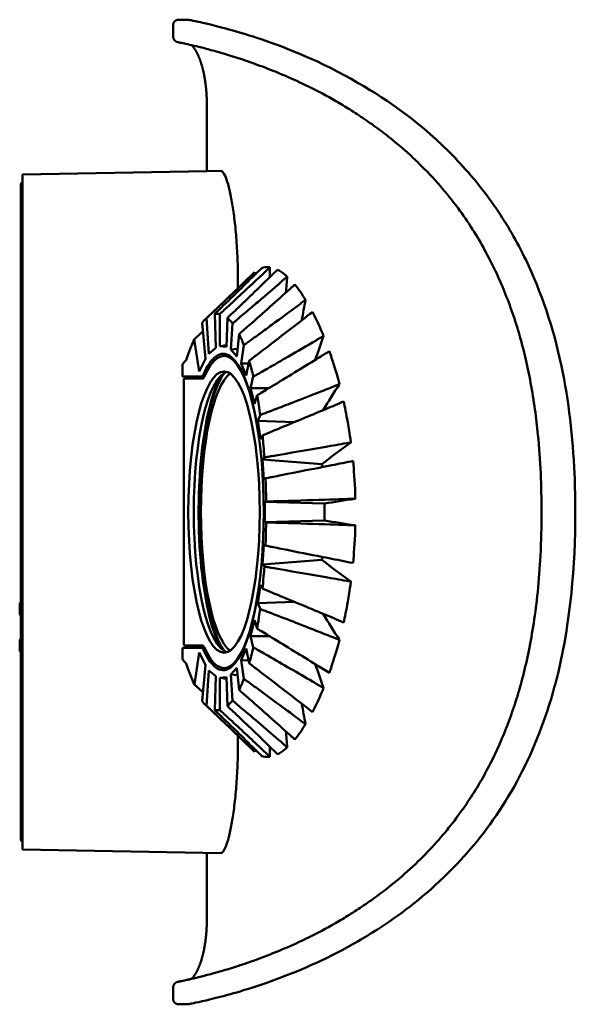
# Model space of a CAD drawing. Header units: millimetres. Extents: x 393 to 1646, y 391 to 1072.
# Tile 2 of 9: x 832 to 930, y 846 to 1021. Entities that reach past the tile are written whole.
import ezdxf

# ---------------------------------------------------------------- set-up
doc = ezdxf.new("R2010")
doc.units = ezdxf.units.MM
doc.header["$LTSCALE"] = 4
doc.layers.add('Visibile (ISO)', color=7, linetype='Continuous', lineweight=50)

msp = doc.modelspace()

# ---------------------------------------------------------------- linework, layer by layer
at = {"layer": 'Visibile (ISO)'}
for p, q in [((860.87, 1020.8), (859.87, 1020.8)), ((858.87, 1017.8), (858.87, 1019.8)), ((864.87, 993.87), (864.87, 1005.8)), ((832.13, 993.3), (864.87, 993.87)), ((832.13, 973.31), (832.13, 993.3)), ((832.13, 993.3), (832.13, 993.3)), ((864.87, 993.87), (867.35, 993.92)), ((831.83, 990.82), (831.83, 991.3)), ((831.83, 991.3), (831.83, 991.3)), ((831.83, 990.82), (831.83, 989.4)), ((831.83, 989.4), (831.83, 973.31)), ((831.83, 973.31), (831.83, 893.3)), ((832.13, 973.31), (832.13, 893.3)), ((870.41, 973.97), (870.41, 973.08)), ((866.45, 962.46), (866.27, 968.5)), ((867.16, 968.49), (867.17, 962.8)), ((868.34, 962.63), (868.52, 967.79)), ((864.64, 960.5), (864.02, 966.9)), ((864.81, 967.74), (865.25, 961.44)), ((869.43, 966.82), (869.13, 962.2)), ((870.19, 960.97), (870.6, 964.92)), ((862.65, 964.01), (863.49, 958.27)), ((867.17, 962.8), (868.35, 962.94)), ((867.17, 962.8), (868.34, 962.63)), ((871.46, 962.97), (870.99, 959.67)), ((865.25, 961.44), (866.45, 962.46)), ((868.9, 961.05), (867.93, 961.05)), ((869.13, 962.2), (870.33, 962.3)), ((869.13, 962.2), (870.19, 960.97)), ((860.56, 959.59), (860.56, 957.41)), ((863.49, 958.27), (864.64, 960.5)), ((870.99, 959.67), (872.31, 959.72)), ((870.99, 959.67), (871.89, 957.54)), ((871.89, 957.54), (872.39, 960.19)), ((863.97, 957.42), (860.56, 957.41)), ((861.65, 957.33), (860.56, 957.41)), ((864.41, 957.34), (861.65, 957.33)), ((861.65, 957.33), (861.65, 957.05)), ((873.13, 957.37), (872.62, 955.34)), ((860.78, 956.55), (860.78, 910.05)), ((864.15, 957.05), (860.9, 957.05)), ((872.62, 955.34), (873.33, 952.53)), ((872.62, 955.34), (875.96, 955.34)), ((873.33, 952.53), (873.8, 954.04)), ((874.34, 950.54), (873.91, 949.53)), ((873.91, 949.53), (874.39, 946.25)), ((873.91, 949.53), (880.39, 949.26)), ((874.39, 946.25), (874.77, 946.92)), ((875.1, 943.01), (874.78, 942.63)), ((874.78, 942.63), (875.02, 939.08)), ((874.78, 942.63), (885.33, 941.79)), ((875.02, 939.08), (875.3, 939.29)), ((875.41, 935.15), (875.15, 935.09)), ((875.15, 935.09), (875.15, 931.52)), ((875.15, 935.09), (885.76, 934.81)), ((885.76, 931.8), (885.76, 934.81)), ((875.15, 931.52), (885.76, 931.8)), ((875.15, 931.52), (875.41, 931.45)), ((875.02, 927.52), (874.78, 923.97)), ((875.3, 927.32), (875.02, 927.52)), ((874.78, 923.97), (885.33, 924.82)), ((874.78, 923.97), (875.1, 923.6)), ((874.39, 920.36), (873.91, 917.08)), ((874.77, 919.68), (874.39, 920.36)), ((831.63, 917.11), (831.83, 917.31)), ((831.63, 915.06), (831.63, 917.11)), ((873.91, 917.08), (880.39, 917.35)), ((873.91, 917.08), (874.34, 916.07)), ((831.63, 915.06), (831.83, 914.86)), ((873.33, 914.07), (872.62, 911.26)), ((873.8, 912.57), (873.33, 914.07)), ((831.63, 910.61), (831.83, 910.81)), ((831.63, 908.56), (831.63, 910.61)), ((872.62, 911.26), (873.13, 909.24)), ((872.62, 911.26), (875.96, 911.26)), ((831.63, 908.56), (831.83, 908.36)), ((861.65, 909.27), (860.56, 909.19)), ((860.56, 909.19), (860.56, 907.1)), ((860.56, 909.19), (863.97, 909.19)), ((860.9, 909.55), (864.15, 909.55)), ((861.65, 909.55), (861.65, 909.27)), ((861.65, 909.27), (864.41, 909.27)), ((863.49, 908.33), (862.66, 902.66)), ((864.64, 906.11), (863.49, 908.33)), ((871.89, 909.06), (870.99, 906.94)), ((872.39, 906.41), (871.89, 909.06)), ((870.99, 906.94), (871.46, 903.64)), ((870.99, 906.94), (872.31, 906.88)), ((864.02, 899.7), (864.64, 906.11)), ((865.25, 905.16), (864.81, 898.87)), ((866.45, 904.15), (865.25, 905.16)), ((868.9, 905.55), (867.93, 905.55)), ((870.19, 905.63), (869.13, 904.4)), ((870.6, 901.69), (870.19, 905.63)), ((866.27, 898.11), (866.45, 904.15)), ((867.17, 903.81), (867.16, 898.11)), ((868.34, 903.97), (867.17, 903.81)), ((867.17, 903.81), (868.35, 903.67)), ((868.52, 898.82), (868.34, 903.97)), ((869.13, 904.4), (869.43, 899.79)), ((869.13, 904.4), (870.33, 904.3)), ((831.83, 893.3), (831.83, 877.21)), ((832.13, 873.3), (832.13, 893.3)), ((870.41, 893.52), (870.41, 892.63)), ((831.83, 877.21), (831.83, 875.79)), ((831.83, 875.31), (831.83, 875.79)), ((832.13, 873.3), (867.35, 872.69)), ((864.87, 860.8), (864.87, 872.73)), ((858.87, 846.8), (858.87, 848.8)), ((860.87, 845.8), (859.87, 845.8))]:
    msp.add_line(p, q, dxfattribs=at)
for centre, start, end in [((859.87, 1017.8), 180, 270), ((832.83, 991.3), 134.427, 180), ((832.83, 875.31), 180, 225.573), ((859.87, 848.8), 90, 180)]:
    msp.add_arc(centre, 1, start, end, dxfattribs=at)
for centre, major_axis, ratio, start_param, end_param in [((1199.87, 1309.4), (13.43, 1283.72), 0.26075, 1.83632, 1.836707), ((1199.87, 543.67), (13.26, -1331.14), 0.251467, 4.379794, 4.382034), ((1199.87, 744.79), (23.73, -617.37), 0.541257, 4.316471, 4.322808), ((1199.87, 813.2), (140.57, -339.4), 0.89594, 3.925593, 3.938468), ((867.93, 933.3), (0, -27.75), 0.253854, 5.758629, 9.949334), ((868.9, 933.3), (0, 27.75), 0.253854, 6.278866, 6.283185), ((867.88, 933.3), (0, -28), 0.253855, 0.293358, 2.848234), ((868.9, 933.3), (0, 25), 0.253854, 0.076279, 3.065314), ((870.18, 933.29), (0, -26.2), 0.253854, 3.473817, 5.944175), ((870.18, 933.29), (0, 25.08), 0.253854, 0.184198, 2.953537), ((864.15, 959.05), (0, -2), 0.253854, 0, 0.524556), ((860.9, 956.55), (0, 0.5), 0.253854, 0, 1.570796), ((1199.87, 849), (333.5, -49.85), 0.63598, 2.858979, 2.883076), ((1199.87, 871.99), (334.77, -37.43), 0.330452, 2.785029, 2.827243), ((1199.87, 1436.89), (13.34, 1307.03), 0.256103, 1.961907, 1.962324), ((1199.87, 917.33), (-335, 9.65), 0.072699, 5.885745, 5.930274), ((1199.87, 949.27), (335, 9.65), 0.072699, 3.494504, 3.539033), ((1199.87, 429.72), (13.34, -1307.03), 0.256103, 4.320861, 4.321278), ((1199.87, 994.62), (334.77, 37.43), 0.330452, 3.455942, 3.498157), ((1199.87, 1017.61), (333.5, 49.85), 0.63598, 3.40011, 3.424206), ((860.9, 910.05), (0, -0.5), 0.253854, 4.712389, 6.283185), ((864.15, 907.55), (0, 2), 0.253854, 5.758629, 6.283185), ((868.9, 933.3), (0, -27.75), 0.253854, 0, 0.00432), ((1199.87, 1053.41), (140.57, 339.4), 0.89594, 2.344717, 2.357593), ((1199.87, 1121.82), (23.73, 617.37), 0.541257, 1.960377, 1.966714), ((1199.87, 1322.93), (13.26, 1331.14), 0.251467, 1.901151, 1.903392), ((1199.87, 557.2), (13.43, -1283.72), 0.26075, 4.446478, 4.446866)]:
    msp.add_ellipse(centre, major_axis=major_axis, ratio=ratio, start_param=start_param, end_param=end_param, dxfattribs=at)
msp.add_ellipse((867.93, 933.3), major_axis=(0, -25), ratio=0.253854, dxfattribs=at)
for points, degree in [([(858.87, 1019.8), (858.87, 1020.12), (859, 1020.43), (859.25, 1020.68), (859.56, 1020.8), (859.87, 1020.8)], 5), ([(860.87, 1020.8), (861.13, 1020.8), (861.37, 1020.79), (861.62, 1020.77), (861.85, 1020.73), (862.08, 1020.69)], 5), ([(876.08, 976.8), (875.46, 976.88), (874.97, 976.78), (874.63, 976.67)], 3), ([(864.64, 967.58), (867.49, 970.27), (870.33, 972.99), (873.15, 975.73)], 3), ([(873.35, 975.91), (873.28, 975.85), (873.21, 975.79), (873.15, 975.73)], 3), ([(866.87, 969.68), (866.53, 969.36), (866.18, 969.03), (865.84, 968.71)], 3), ([(867.29, 969.48), (867.63, 969.81), (867.97, 970.14), (868.32, 970.48)], 3), ([(869.61, 968.82), (869.97, 969.16), (870.33, 969.51), (870.69, 969.85)], 3), ([(867.16, 968.49), (866.81, 968.56), (866.5, 968.54), (866.27, 968.5)], 3), ([(869.43, 966.82), (869.07, 967.29), (868.76, 967.59), (868.52, 967.79)], 3), ([(871.76, 968.77), (871.37, 968.44), (870.98, 968.12), (870.59, 967.79)], 3), ([(864.81, 967.74), (864.56, 967.52), (864.3, 967.26), (864.02, 966.9)], 3), ([(871.76, 965.93), (872.14, 966.27), (872.53, 966.61), (872.92, 966.95)], 3), ([(864.16, 965.4), (863.98, 965.23), (863.8, 965.06), (863.62, 964.9)], 3), ([(871.46, 962.97), (871.16, 963.75), (870.89, 964.36), (870.6, 964.92)], 3), ([(873.92, 964.74), (873.51, 964.44), (873.1, 964.15), (872.69, 963.85)], 3), ([(862.65, 964.01), (862.19, 963.06), (861.93, 962.39), (861.18, 960.31)], 3), ([(868.46, 961.3), (868.25, 961.25), (868.05, 961.17), (867.84, 961.05)], 3), ([(873.62, 961.13), (874.03, 961.44), (874.44, 961.75), (874.85, 962.06)], 3), ([(877.03, 951.57), (876.58, 951.39), (876.14, 951.22), (875.68, 951.05)], 3), ([(876.11, 947.48), (876.56, 947.67), (877.01, 947.85), (877.46, 948.04)], 3), ([(877.85, 943.48), (877.39, 943.4), (876.93, 943.32), (876.47, 943.24)], 3), ([(876.68, 939.56), (877.14, 939.65), (877.6, 939.74), (878.06, 939.84)], 3), ([(876.8, 935.2), (877.26, 935.21), (877.72, 935.23), (878.19, 935.24)], 3), ([(876.8, 931.41), (877.26, 931.4), (877.72, 931.38), (878.19, 931.37)], 3), ([(876.68, 927.04), (877.13, 926.95), (877.59, 926.86), (878.06, 926.77)], 3), ([(876.47, 923.36), (876.93, 923.28), (877.39, 923.2), (877.85, 923.12)], 3), ([(876.11, 919.12), (876.56, 918.94), (877, 918.75), (877.46, 918.57)], 3), ([(875.68, 915.56), (876.13, 915.39), (876.58, 915.21), (877.03, 915.04)], 3), ([(872.39, 906.41), (872.64, 907.25), (872.87, 908.15), (873.13, 909.24)], 3), ([(860.56, 907.1), (860.77, 906.87), (860.97, 906.63), (861.18, 906.39)], 3), ([(867.84, 905.56), (868.05, 905.44), (868.25, 905.36), (868.46, 905.31)], 3), ([(870.6, 901.69), (870.89, 902.25), (871.16, 902.85), (871.46, 903.64)], 3), ([(863.63, 901.77), (863.81, 901.6), (863.99, 901.44), (864.17, 901.27)], 3), ([(872.69, 902.75), (873.1, 902.46), (873.51, 902.16), (873.92, 901.86)], 3), ([(864.02, 899.7), (864.3, 899.35), (864.56, 899.09), (864.81, 898.87)], 3), ([(868.52, 898.82), (868.75, 899.01), (869.06, 899.3), (869.43, 899.79)], 3), ([(873.15, 890.88), (870.33, 893.62), (867.49, 896.34), (864.64, 899.03)], 3), ([(865.84, 897.9), (866.18, 897.57), (866.53, 897.25), (866.87, 896.92)], 3), ([(866.27, 898.11), (866.51, 898.06), (866.81, 898.04), (867.16, 898.11)], 3), ([(869.61, 897.79), (869.97, 897.44), (870.33, 897.1), (870.69, 896.75)], 3), ([(870.59, 898.81), (870.98, 898.49), (871.37, 898.16), (871.76, 897.83)], 3), ([(867.29, 897.12), (867.63, 896.79), (867.97, 896.46), (868.32, 896.13)], 3), ([(868.25, 897.11), (868.62, 896.78), (868.98, 896.44), (869.35, 896.11)], 3), ([(873.15, 890.88), (873.21, 890.81), (873.28, 890.75), (873.35, 890.69)], 3), ([(874.63, 889.93), (874.97, 889.82), (875.46, 889.72), (876.08, 889.81)], 3), ([(858.87, 846.8), (858.87, 846.49), (859, 846.17), (859.25, 845.93), (859.56, 845.8), (859.87, 845.8)], 5), ([(860.87, 845.8), (861.13, 845.8), (861.37, 845.81), (861.62, 845.84), (861.85, 845.87), (862.08, 845.92)], 5)]:
    msp.add_open_spline(points, degree=degree, dxfattribs=at)
for points, degree, knots in [([(862.08, 1020.69), (863.23, 1020.46), (863.26, 1020.47), (867.59, 1019.42), (870.6, 1018.64), (879.08, 1015.77), (884.94, 1013.52), (891.79, 1009.55)], 3, [0, 0, 0, 0, 4.66316, 4.66316, 8.951634, 8.951634, 13.98395, 13.98395, 13.98395, 13.98395]), ([(859.68, 1016.82), (859.68, 1016.82), (859.76, 1016.81), (860.07, 1016.74), (860.31, 1016.69), (860.94, 1016.56), (861.34, 1016.47), (862.29, 1016.25), (862.84, 1016.12), (864.11, 1015.81), (864.82, 1015.63), (866.4, 1015.2), (867.26, 1014.96), (869.15, 1014.39), (870.17, 1014.07), (872.35, 1013.34), (873.52, 1012.92), (876.01, 1011.99), (877.32, 1011.46), (880.09, 1010.27), (881.55, 1009.61), (884.59, 1008.1), (886.17, 1007.27), (888.64, 1005.85), (889.47, 1005.35), (891.17, 1004.28), (892.03, 1003.72), (893.78, 1002.53), (894.67, 1001.9), (896.41, 1000.6), (897.26, 999.93), (898.89, 998.59), (899.67, 997.93), (901.15, 996.61), (901.85, 995.95), (903.83, 994.02), (905.11, 992.67), (907.43, 989.99), (908.47, 988.69), (910.38, 986.11), (911.25, 984.85), (912.85, 982.34), (913.58, 981.1), (914.93, 978.63), (915.56, 977.4), (916.72, 974.94), (917.26, 973.7), (918.27, 971.2), (918.75, 969.94), (919.63, 967.37), (920.04, 966.07), (920.81, 963.39), (921.16, 962.02), (921.83, 959.2), (922.13, 957.74), (922.69, 954.7), (922.95, 953.12), (923.37, 950.04), (923.55, 948.54), (923.92, 944.77), (924.08, 942.49), (924.29, 937.9), (924.34, 935.6), (924.34, 933.3)], 3, [0, 0, 0, 0, 1.279311, 1.279311, 2.558622, 2.558622, 3.837933, 3.837933, 5.117244, 5.117244, 6.396555, 6.396555, 7.675866, 7.675866, 8.955176, 8.955176, 10.234487, 10.234487, 11.513798, 11.513798, 12.793109, 12.793109, 14.07242, 14.07242, 14.712076, 14.712076, 15.351731, 15.351731, 15.991387, 15.991387, 16.59388, 16.59388, 17.133564, 17.133564, 17.619405, 17.619405, 18.499657, 18.499657, 19.231116, 19.231116, 19.859446, 19.859446, 20.416623, 20.416623, 20.925303, 20.925303, 21.402475, 21.402475, 21.861464, 21.861464, 22.313637, 22.313637, 22.769468, 22.769468, 23.239296, 23.239296, 23.734471, 23.734471, 24.197408, 24.197408, 24.891813, 24.891813, 25.586219, 25.586219, 25.586219, 25.586219]), ([(862.16, 1016.28), (862.36, 1016.08), (862.6, 1015.8), (862.86, 1015.43), (863.4, 1014.43), (863.89, 1013.08), (864.12, 1012.28), (864.51, 1010.56), (864.75, 1008.7), (864.83, 1007.74), (864.87, 1006.78), (864.87, 1005.8)], 5, [4.844336, 4.844336, 4.844336, 4.844336, 4.844336, 4.844336, 8.5, 8.5, 8.5, 12.75, 12.75, 12.75, 17, 17, 17, 17, 17, 17]), ([(891.79, 1009.55), (897.05, 1006.52), (903.02, 1002.41), (911.47, 993.63), (913.97, 990.63), (918.2, 984.43), (919.98, 981.38), (924.27, 972.48), (926.45, 966), (929.18, 953.07), (929.91, 946.58), (930.29, 937.84), (930.34, 935.57), (930.34, 933.3)], 3, [0, 0, 0, 0, 3.860186, 3.860186, 5.485749, 5.485749, 6.775904, 6.775904, 8.934604, 8.934604, 10.882987, 10.882987, 11.562954, 11.562954, 11.562954, 11.562954]), ([(870.41, 973.97), (870.41, 973.97), (870.41, 973.97), (870.41, 975.23), (870.39, 976.52), (870.3, 979.1), (870.23, 980.38), (870.05, 982.84), (869.93, 984.01), (869.68, 986.18), (869.54, 987.18), (869.24, 988.95), (869.08, 989.79), (868.74, 991.26), (868.56, 991.9), (868.19, 992.92), (868.01, 993.3), (867.67, 993.8), (867.5, 993.92), (867.35, 993.92)], 3, [6.059874, 6.059874, 6.059874, 6.059874, 6.05989, 6.05989, 6.436257, 6.436257, 6.812623, 6.812623, 7.18899, 7.18899, 7.565356, 7.565356, 7.946979, 7.946979, 8.328602, 8.328602, 8.710224, 8.710224, 9.091215, 9.091215, 9.091215, 9.091215]), ([(868.32, 970.48), (870.36, 972.46), (872.42, 974.48), (874.44, 976.48), (874.5, 976.54), (874.57, 976.61), (874.63, 976.67)], 3, [-1.0270738, -1.0270738, -1.0270738, -1.0270738, -0.1682653, -0.1682653, -0.1682653, -0.1407105, -0.1407105, -0.1407105, -0.1407105]), ([(876.08, 976.8), (876, 976.73), (875.93, 976.67), (875.87, 976.6), (874.35, 975.16), (872.89, 973.79), (870.74, 971.79), (870.05, 971.14), (869.35, 970.5)], 3, [-1.2871646, -1.2871646, -1.2871646, -1.2871646, -1.2607344, -1.2607344, -1.2607344, -0.6637006, -0.6637006, -0.3791092, -0.3791092, -0.3791092, -0.3791092]), ([(873.35, 975.91), (873.29, 975.85), (873.22, 975.79), (873.15, 975.72), (871.69, 974.3), (870.29, 972.95), (868.33, 971.08), (867.63, 970.4), (866.92, 969.73), (866.9, 969.72), (866.89, 969.7), (866.87, 969.68)], 3, [-1.2060709, -1.2060709, -1.2060709, -1.2060709, -1.1826614, -1.1826614, -1.1826614, -0.6564686, -0.6564686, -0.3609175, -0.3609175, -0.3609175, -0.3540751, -0.3540751, -0.3540751, -0.3540751]), ([(870.69, 969.85), (871.57, 970.68), (872.44, 971.52), (874.61, 973.61), (875.92, 974.88), (877.23, 976.15), (877.3, 976.22), (877.37, 976.29), (877.44, 976.35)], 3, [-1.0758046, -1.0758046, -1.0758046, -1.0758046, -0.7169195, -0.7169195, -0.1723517, -0.1723517, -0.1723517, -0.1434109, -0.1434109, -0.1434109, -0.1434109]), ([(879.15, 975.14), (879.08, 975.07), (879, 975), (878.93, 974.94), (878.92, 974.93), (878.91, 974.92), (878.9, 974.92), (877.2, 973.43), (875.57, 972.02), (873.21, 970.01), (872.49, 969.39), (871.76, 968.77)], 3, [-1.3671636, -1.3671636, -1.3671636, -1.3671636, -1.3380629, -1.3380629, -1.3380629, -1.3347524, -1.3347524, -1.3347524, -0.6777279, -0.6777279, -0.3869203, -0.3869203, -0.3869203, -0.3869203]), ([(879.15, 975.14), (879.04, 975.24), (878.94, 975.33), (878.27, 975.89), (877.79, 976.18), (877.44, 976.35)], 3, [-0.2976712, -0.2976712, -0.2976712, -0.2976712, -0.2715877, -0.2715877, -0.1175026, -0.1175026, -0.1175026, -0.1175026]), ([(872.92, 966.95), (875.35, 969.1), (877.78, 971.27), (880.03, 973.3), (880.11, 973.37), (880.19, 973.44), (880.27, 973.51), (880.35, 973.58), (880.42, 973.65), (880.5, 973.72)], 3, [-1.1060498, -1.1060498, -1.1060498, -1.1060498, -0.1880217, -0.1880217, -0.1880217, -0.1552799, -0.1552799, -0.1552799, -0.1243736, -0.1243736, -0.1243736, -0.1243736]), ([(882.41, 971.03), (882.09, 971.54), (881.82, 971.95), (881.12, 972.94), (880.8, 973.35), (880.5, 973.72)], 3, [-0.9845334, -0.9845334, -0.9845334, -0.9845334, -0.7043698, -0.7043698, -0.3916994, -0.3916994, -0.3916994, -0.3916994]), ([(869.35, 970.5), (869.32, 970.47), (869.29, 970.45), (869.26, 970.42), (868.93, 970.11), (868.59, 969.8), (868.25, 969.49)], 3, [-0.3791092, -0.3791092, -0.3791092, -0.3791092, -0.367619, -0.367619, -0.367619, -0.2309559, -0.2309559, -0.2309559, -0.2309559]), ([(882.41, 971.03), (882.33, 970.97), (882.25, 970.9), (882.16, 970.84), (881.94, 970.67), (881.71, 970.5), (881.49, 970.33), (879.75, 969.03), (878.08, 967.79), (875.73, 966.06), (875.06, 965.57), (874.38, 965.08), (874.23, 964.97), (874.07, 964.85), (873.92, 964.74)], 3, [-1.494018, -1.494018, -1.494018, -1.494018, -1.461871, -1.461871, -1.461871, -1.374712, -1.374712, -1.374712, -0.703644, -0.703644, -0.439557, -0.439557, -0.439557, -0.379418, -0.379418, -0.379418, -0.379418]), ([(865.84, 968.71), (865.63, 968.51), (865.42, 968.31), (865.2, 968.11), (865.07, 967.98), (864.94, 967.86), (864.81, 967.74)], 3, [-0.2109891, -0.2109891, -0.2109891, -0.2109891, -0.1226007, -0.1226007, -0.1226007, -0.0682733, -0.0682733, -0.0682733, -0.0682733]), ([(866.27, 968.5), (866.4, 968.62), (866.53, 968.75), (866.66, 968.87), (866.83, 969.04), (867, 969.2), (867.21, 969.4), (867.25, 969.44), (867.29, 969.48)], 3, [-1.3143642, -1.3143642, -1.3143642, -1.3143642, -1.2594837, -1.2594837, -1.2594837, -1.1885545, -1.1885545, -1.1705194, -1.1705194, -1.1705194, -1.1705194]), ([(868.25, 969.49), (868.03, 969.29), (867.8, 969.08), (867.58, 968.87), (867.44, 968.74), (867.3, 968.62), (867.16, 968.49)], 3, [-0.2309559, -0.2309559, -0.2309559, -0.2309559, -0.1395605, -0.1395605, -0.1395605, -0.0834224, -0.0834224, -0.0834224, -0.0834224]), ([(868.52, 967.79), (868.66, 967.92), (868.79, 968.05), (868.93, 968.18), (869.16, 968.39), (869.38, 968.61), (869.61, 968.82)], 3, [-1.373798, -1.373798, -1.373798, -1.373798, -1.3169402, -1.3169402, -1.3169402, -1.2247655, -1.2247655, -1.2247655, -1.2247655]), ([(870.59, 967.79), (870.35, 967.59), (870.12, 967.39), (869.88, 967.19), (869.73, 967.07), (869.58, 966.94), (869.43, 966.82)], 3, [-0.2329202, -0.2329202, -0.2329202, -0.2329202, -0.1377645, -0.1377645, -0.1377645, -0.0792873, -0.0792873, -0.0792873, -0.0792873]), ([(874.85, 962.06), (877.43, 964.04), (880.02, 966.04), (882.39, 967.89), (882.73, 968.15), (883.06, 968.41), (883.39, 968.67), (883.48, 968.73), (883.56, 968.8), (883.64, 968.86)], 3, [-1.199643, -1.199643, -1.199643, -1.199643, -0.250648, -0.250648, -0.250648, -0.117061, -0.117061, -0.117061, -0.083459, -0.083459, -0.083459, -0.083459]), ([(885.62, 964.6), (885.16, 965.68), (884.85, 966.41), (884.13, 967.92), (883.88, 968.41), (883.64, 968.86)], 3, [-1.1963825, -1.1963825, -1.1963825, -1.1963825, -0.7301323, -0.7301323, -0.443428, -0.443428, -0.443428, -0.443428]), ([(863.62, 964.9), (863.42, 964.71), (863.22, 964.53), (863.02, 964.35), (862.89, 964.23), (862.77, 964.12), (862.65, 964.01)], 3, [-0.2024244, -0.2024244, -0.2024244, -0.2024244, -0.117011, -0.117011, -0.117011, -0.0644287, -0.0644287, -0.0644287, -0.0644287]), ([(870.6, 964.92), (870.75, 965.05), (870.9, 965.18), (871.04, 965.3), (871.28, 965.51), (871.52, 965.72), (871.76, 965.93)], 3, [-1.3964744, -1.3964744, -1.3964744, -1.3964744, -1.3409753, -1.3409753, -1.3409753, -1.2511285, -1.2511285, -1.2511285, -1.2511285]), ([(885.62, 964.6), (885.53, 964.54), (885.44, 964.49), (885.34, 964.43), (884.78, 964.1), (884.22, 963.77), (883.66, 963.44), (882, 962.47), (880.39, 961.53), (877.85, 960.06), (876.95, 959.54), (876.04, 959.02), (875.93, 958.96), (875.82, 958.89), (875.71, 958.83)], 3, [-1.660856, -1.660856, -1.660856, -1.660856, -1.624799, -1.624799, -1.624799, -1.405571, -1.405571, -1.405571, -0.755151, -0.755151, -0.405114, -0.405114, -0.405114, -0.361941, -0.361941, -0.361941, -0.361941]), ([(872.69, 963.85), (872.44, 963.67), (872.19, 963.49), (871.93, 963.3), (871.78, 963.19), (871.62, 963.08), (871.46, 962.97)], 3, [-0.220117, -0.220117, -0.220117, -0.220117, -0.1220804, -0.1220804, -0.1220804, -0.0619337, -0.0619337, -0.0619337, -0.0619337]), ([(864.23, 957.69), (864.93, 959.28), (865.7, 960.38), (867.34, 961.57), (868.2, 961.58), (869.35, 960.76), (869.64, 960.47), (869.94, 960.11)], 3, [-11.851426, -11.851426, -11.851426, -11.851426, -10.895421, -10.895421, -9.881733, -9.881733, -9.518903, -9.518903, -9.518903, -9.518903]), ([(872.39, 960.19), (872.55, 960.31), (872.7, 960.43), (872.86, 960.55), (873.11, 960.74), (873.37, 960.93), (873.62, 961.13)], 3, [-1.5009849, -1.5009849, -1.5009849, -1.5009849, -1.4432386, -1.4432386, -1.4432386, -1.3499325, -1.3499325, -1.3499325, -1.3499325]), ([(876.38, 955.6), (879.1, 957.25), (881.84, 958.93), (884.33, 960.46), (885.02, 960.88), (885.7, 961.3), (886.37, 961.71), (886.46, 961.77), (886.55, 961.83), (886.65, 961.88)], 3, [-1.280131, -1.280131, -1.280131, -1.280131, -0.325281, -0.325281, -0.325281, -0.060748, -0.060748, -0.060748, -0.02401, -0.02401, -0.02401, -0.02401]), ([(888.45, 956.02), (888.06, 957.43), (887.84, 958.21), (887.19, 960.32), (886.89, 961.19), (886.65, 961.88)], 3, [-0.4365709, -0.4365709, -0.4365709, -0.4365709, -0.2881838, -0.2881838, -0.1419477, -0.1419477, -0.1419477, -0.1419477]), ([(861.18, 960.31), (861.08, 960.2), (860.99, 960.08), (860.78, 959.84), (860.67, 959.72), (860.56, 959.59)], 3, [-0.2979066, -0.2979066, -0.2979066, -0.2979066, -0.1774006, -0.1774006, -0.0424627, -0.0424627, -0.0424627, -0.0424627]), ([(873.13, 957.37), (873.1, 957.49), (873.07, 957.61), (872.82, 958.66), (872.63, 959.4), (872.39, 960.19)], 3, [-0.6302165, -0.6302165, -0.6302165, -0.6302165, -0.5751149, -0.5751149, -0.160213, -0.160213, -0.160213, -0.160213]), ([(867.49, 908.92), (867.08, 909.62), (866.68, 910.49), (865.59, 913.47), (864.98, 915.97), (864.02, 921.76), (863.69, 925), (863.37, 931.79), (863.38, 935.28), (863.73, 942.05), (864.07, 945.26), (865.05, 950.99), (865.68, 953.44), (866.75, 956.27), (867.12, 957.04), (867.49, 957.68)], 3, [-7.27619, -7.27619, -7.27619, -7.27619, -6.741353, -6.741353, -5.705608, -5.705608, -4.669101, -4.669101, -3.632512, -3.632512, -2.59658, -2.59658, -1.561663, -1.561663, -1.072438, -1.072438, -1.072438, -1.072438]), ([(863.97, 957.42), (864.01, 957.42), (864.06, 957.44), (864.15, 957.53), (864.19, 957.6), (864.23, 957.69)], 3, [-0.1093388, -0.1093388, -0.1093388, -0.1093388, -0.0544348, -0.0544348, 0, 0, 0, 0]), ([(875.71, 958.83), (875.02, 958.44), (874.32, 958.04), (873.62, 957.64), (873.45, 957.55), (873.29, 957.46), (873.13, 957.37)], 3, [-0.3619405, -0.3619405, -0.3619405, -0.3619405, -0.0963528, -0.0963528, -0.0963528, -0.0344603, -0.0344603, -0.0344603, -0.0344603]), ([(873.8, 954.04), (873.96, 954.14), (874.12, 954.23), (874.29, 954.33), (874.98, 954.75), (875.68, 955.18), (876.38, 955.6)], 3, [-1.5843809, -1.5843809, -1.5843809, -1.5843809, -1.5259554, -1.5259554, -1.5259554, -1.2801313, -1.2801313, -1.2801313, -1.2801313]), ([(888.45, 956.02), (888.35, 955.98), (888.24, 955.94), (888.14, 955.9), (887.19, 955.52), (886.24, 955.15), (885.3, 954.78), (883.68, 954.14), (882.1, 953.53), (879.4, 952.48), (878.33, 952.07), (877.26, 951.65), (877.18, 951.62), (877.1, 951.59), (877.03, 951.57)], 3, [-1.843481, -1.843481, -1.843481, -1.843481, -1.803465, -1.803465, -1.803465, -1.429515, -1.429515, -1.429515, -0.782497, -0.782497, -0.370924, -0.370924, -0.370924, -0.341945, -0.341945, -0.341945, -0.341945]), ([(874.34, 950.54), (874.33, 950.64), (874.32, 950.74), (874.09, 952.37), (873.95, 953.19), (873.8, 954.04)], 3, [-0.3530954, -0.3530954, -0.3530954, -0.3530954, -0.332982, -0.332982, -0.0202146, -0.0202146, -0.0202146, -0.0202146]), ([(877.46, 948.04), (880.29, 949.22), (883.15, 950.41), (885.73, 951.49), (886.78, 951.92), (887.83, 952.36), (888.88, 952.8), (888.98, 952.84), (889.08, 952.89), (889.19, 952.93)], 3, [-1.720806, -1.720806, -1.720806, -1.720806, -0.72332, -0.72332, -0.72332, -0.318054, -0.318054, -0.318054, -0.278327, -0.278327, -0.278327, -0.278327]), ([(890.48, 945.68), (890.21, 947.46), (890.09, 948.22), (889.65, 950.76), (889.39, 952.01), (889.19, 952.93)], 3, [-0.3841639, -0.3841639, -0.3841639, -0.3841639, -0.2721097, -0.2721097, -0.1055306, -0.1055306, -0.1055306, -0.1055306]), ([(875.68, 951.05), (875.41, 950.94), (875.13, 950.84), (874.85, 950.73), (874.68, 950.67), (874.51, 950.6), (874.34, 950.54)], 3, [-0.172886, -0.172886, -0.172886, -0.172886, -0.0696108, -0.0696108, -0.0696108, -0.0064134, -0.0064134, -0.0064134, -0.0064134]), ([(874.77, 946.92), (874.94, 947), (875.11, 947.07), (875.28, 947.14), (875.56, 947.25), (875.83, 947.37), (876.11, 947.48)], 3, [-2.0384568, -2.0384568, -2.0384568, -2.0384568, -1.9774342, -1.9774342, -1.9774342, -1.878964, -1.878964, -1.878964, -1.878964]), ([(875.1, 943.01), (875.08, 943.17), (875.07, 943.33), (874.94, 945.13), (874.86, 946), (874.77, 946.92)], 3, [-0.3454512, -0.3454512, -0.3454512, -0.3454512, -0.3118041, -0.3118041, -0.0123415, -0.0123415, -0.0123415, -0.0123415]), ([(890.48, 945.68), (890.37, 945.66), (890.26, 945.64), (890.15, 945.62), (888.89, 945.4), (887.61, 945.18), (886.34, 944.95), (883.74, 944.5), (880.73, 943.98), (877.85, 943.48)], 3, [-2.178815, -2.178815, -2.178815, -2.178815, -2.126612, -2.126612, -2.126612, -1.526436, -1.526436, -1.526436, -0.297467, -0.297467, -0.297467, -0.297467]), ([(876.47, 943.24), (876.19, 943.2), (875.9, 943.15), (875.62, 943.1), (875.45, 943.07), (875.27, 943.04), (875.1, 943.01)], 3, [-0.0993764, -0.0993764, -0.0993764, -0.0993764, 0.0254841, 0.0254841, 0.0254841, 0.1028107, 0.1028107, 0.1028107, 0.1028107]), ([(878.06, 939.84), (881.06, 940.43), (884, 941.01), (886.54, 941.51), (887.86, 941.78), (889.2, 942.04), (890.52, 942.3), (890.63, 942.32), (890.74, 942.34), (890.85, 942.37)], 3, [-1.86736, -1.86736, -1.86736, -1.86736, -0.890048, -0.890048, -0.890048, -0.382743, -0.382743, -0.382743, -0.340687, -0.340687, -0.340687, -0.340687]), ([(891.26, 935.66), (891.25, 936), (891.24, 936.22), (891.15, 938.95), (891.01, 940.73), (890.85, 942.37)], 3, [-0.7189085, -0.7189085, -0.7189085, -0.7189085, -0.6766613, -0.6766613, -0.1752465, -0.1752465, -0.1752465, -0.1752465]), ([(875.3, 939.29), (875.47, 939.32), (875.65, 939.36), (875.82, 939.39), (876.11, 939.45), (876.39, 939.51), (876.68, 939.56)], 3, [-2.1669729, -2.1669729, -2.1669729, -2.1669729, -2.1097708, -2.1097708, -2.1097708, -2.0171252, -2.0171252, -2.0171252, -2.0171252]), ([(875.41, 935.15), (875.39, 936.58), (875.37, 937.32), (875.32, 938.78), (875.31, 939.04), (875.3, 939.29)], 3, [-0.4324525, -0.4324525, -0.4324525, -0.4324525, -0.1209938, -0.1209938, -0.0647049, -0.0647049, -0.0647049, -0.0647049]), ([(875.41, 935.15), (875.58, 935.16), (875.76, 935.16), (875.94, 935.17), (876.22, 935.18), (876.51, 935.19), (876.8, 935.2)], 3, [0.1351483, 0.1351483, 0.1351483, 0.1351483, 0.1912215, 0.1912215, 0.1912215, 0.2822142, 0.2822142, 0.2822142, 0.2822142]), ([(878.19, 935.24), (881.21, 935.34), (884.22, 935.43), (886.73, 935.51), (888.06, 935.56), (889.46, 935.6), (890.92, 935.65), (891.03, 935.65), (891.15, 935.66), (891.26, 935.66)], 3, [0.428376, 0.428376, 0.428376, 0.428376, 1.37902, 1.37902, 1.37902, 1.884551, 1.884551, 1.884551, 1.92316, 1.92316, 1.92316, 1.92316]), ([(924.34, 933.3), (924.34, 930.72), (924.27, 928.14), (924.03, 923.41), (923.87, 921.25), (923.46, 917.24), (923.23, 915.38), (922.69, 911.89), (922.4, 910.24), (921.76, 907.12), (921.42, 905.63), (920.69, 902.78), (920.3, 901.42), (919.48, 898.77), (919.04, 897.49), (918.12, 895), (917.63, 893.78), (916.6, 891.39), (916.05, 890.21), (914.89, 887.89), (914.28, 886.75), (912.97, 884.47), (912.27, 883.34), (910.79, 881.08), (909.99, 879.95), (908.29, 877.69), (907.38, 876.56), (905.41, 874.28), (904.36, 873.15), (902.07, 870.85), (900.84, 869.7), (898.17, 867.38), (896.73, 866.24), (894.47, 864.56), (893.63, 863.97), (891.92, 862.81), (891.06, 862.25), (889.36, 861.19), (888.53, 860.69), (886.07, 859.28), (884.48, 858.45), (881.45, 856.95), (880, 856.29), (877.24, 855.11), (875.92, 854.59), (873.45, 853.65), (872.28, 853.24), (870.1, 852.51), (869.08, 852.19), (867.2, 851.63), (866.34, 851.39), (864.77, 850.97), (864.06, 850.78), (862.81, 850.47), (862.26, 850.35), (861.44, 850.16), (861.13, 850.09), (860.47, 849.95), (860.17, 849.88), (859.78, 849.8), (859.68, 849.78), (859.68, 849.78)], 3, [0, 0, 0, 0, 0.779214, 0.779214, 1.435715, 1.435715, 2.010487, 2.010487, 2.53051, 2.53051, 3.014472, 3.014472, 3.476943, 3.476943, 3.929879, 3.929879, 4.383768, 4.383768, 4.849018, 4.849018, 5.336403, 5.336403, 5.858087, 5.858087, 6.428763, 6.428763, 7.066497, 7.066497, 7.794856, 7.794856, 8.644209, 8.644209, 9.653444, 9.653444, 10.262138, 10.262138, 10.901793, 10.901793, 11.541448, 11.541448, 12.820759, 12.820759, 14.10007, 14.10007, 15.379381, 15.379381, 16.658692, 16.658692, 17.938003, 17.938003, 19.217314, 19.217314, 20.496625, 20.496625, 21.769023, 21.769023, 22.723322, 22.723322, 24.15477, 24.15477, 25.586219, 25.586219, 25.586219, 25.586219]), ([(930.34, 933.3), (930.34, 923.69), (929.46, 913.85), (926.43, 901.15), (925.3, 897.51), (921.86, 888.6), (919.19, 883.64), (913.36, 875.07), (910.14, 871.43), (902.94, 864.5), (898.93, 861.52), (894.03, 858.38), (892.9, 857.69), (891.79, 857.05)], 3, [0, 0, 0, 0, 2.882583, 2.882583, 4.095701, 4.095701, 6.067949, 6.067949, 8.122046, 8.122046, 10.747489, 10.747489, 11.56157, 11.56157, 11.56157, 11.56157]), ([(875.3, 927.32), (875.34, 928.43), (875.38, 929.73), (875.41, 931.4), (875.41, 931.42), (875.41, 931.45)], 3, [-2.695234, -2.695234, -2.695234, -2.695234, -1.539815, -1.539815, -1.520644, -1.520644, -1.520644, -1.520644]), ([(875.41, 931.45), (875.58, 931.45), (875.76, 931.44), (875.94, 931.44), (876.22, 931.43), (876.51, 931.42), (876.8, 931.41)], 3, [-2.4734166, -2.4734166, -2.4734166, -2.4734166, -2.4061749, -2.4061749, -2.4061749, -2.2970564, -2.2970564, -2.2970564, -2.2970564]), ([(878.19, 931.37), (881.21, 931.27), (884.22, 931.17), (886.73, 931.09), (888.06, 931.05), (889.46, 931), (890.92, 930.96), (891.03, 930.95), (891.15, 930.95), (891.26, 930.95)], 3, [-2.121771, -2.121771, -2.121771, -2.121771, -0.981463, -0.981463, -0.981463, -0.375877, -0.375877, -0.375877, -0.329718, -0.329718, -0.329718, -0.329718]), ([(890.85, 924.24), (891.01, 925.88), (891.15, 927.67), (891.24, 930.36), (891.25, 930.5), (891.26, 930.95)], 3, [-15.144627, -15.144627, -15.144627, -15.144627, -3.690911, -3.690911, -2.931865, -2.931865, -2.931865, -2.931865]), ([(875.3, 927.32), (875.47, 927.28), (875.65, 927.25), (875.82, 927.21), (876.11, 927.16), (876.39, 927.1), (876.68, 927.04)], 3, [-0.0441132, -0.0441132, -0.0441132, -0.0441132, 0.0244326, 0.0244326, 0.0244326, 0.1346607, 0.1346607, 0.1346607, 0.1346607]), ([(878.06, 926.77), (880.17, 926.35), (882.35, 925.92), (885.18, 925.36), (885.86, 925.23), (886.54, 925.09), (887.95, 924.81), (889.4, 924.53), (890.85, 924.24)], 3, [0.309454, 0.309454, 0.309454, 0.309454, 1.101375, 1.101375, 1.34947, 1.34947, 1.34947, 1.860527, 1.860527, 1.860527, 1.860527]), ([(874.77, 919.68), (874.83, 920.27), (874.88, 920.86), (875.01, 922.44), (875.06, 923.02), (875.1, 923.6)], 3, [-0.29879633, -0.29879633, -0.29879633, -0.29879633, -0.24048959, -0.24048959, -0.20767847, -0.20767847, -0.20767847, -0.20767847]), ([(875.1, 923.6), (875.27, 923.57), (875.45, 923.54), (875.62, 923.51), (875.9, 923.46), (876.19, 923.41), (876.47, 923.36)], 3, [-2.0735629, -2.0735629, -2.0735629, -2.0735629, -2.0107017, -2.0107017, -2.0107017, -1.9091763, -1.9091763, -1.9091763, -1.9091763]), ([(877.85, 923.12), (880.74, 922.63), (883.74, 922.11), (886.34, 921.65), (887.61, 921.43), (888.88, 921.21), (890.15, 920.99), (890.26, 920.97), (890.37, 920.95), (890.48, 920.93)], 3, [-1.748024, -1.748024, -1.748024, -1.748024, -0.746479, -0.746479, -0.746479, -0.258303, -0.258303, -0.258303, -0.215997, -0.215997, -0.215997, -0.215997]), ([(889.19, 913.68), (889.39, 914.6), (889.65, 915.85), (890.1, 918.39), (890.21, 919.15), (890.48, 920.93)], 3, [-2.203459, -2.203459, -2.203459, -2.203459, -1.016527, -1.016527, -0.224425, -0.224425, -0.224425, -0.224425]), ([(874.77, 919.68), (874.94, 919.61), (875.11, 919.54), (875.28, 919.47), (875.55, 919.35), (875.83, 919.24), (876.11, 919.12)], 3, [-0.0098062, -0.0098062, -0.0098062, -0.0098062, 0.0568497, 0.0568497, 0.0568497, 0.1638125, 0.1638125, 0.1638125, 0.1638125]), ([(877.46, 918.57), (879.16, 917.86), (880.93, 917.12), (883.7, 915.97), (884.71, 915.54), (885.73, 915.12), (886.87, 914.65), (888.02, 914.16), (889.19, 913.68)], 3, [0.333369, 0.333369, 0.333369, 0.333369, 0.971684, 0.971684, 1.332954, 1.332954, 1.332954, 1.736088, 1.736088, 1.736088, 1.736088]), ([(873.8, 912.57), (873.89, 913.07), (873.99, 913.67), (874.2, 915.08), (874.27, 915.57), (874.34, 916.07)], 3, [-1.1126826, -1.1126826, -1.1126826, -1.1126826, -0.6573307, -0.6573307, -0.42033, -0.42033, -0.42033, -0.42033]), ([(874.34, 916.07), (874.51, 916), (874.68, 915.94), (874.85, 915.87), (875.13, 915.77), (875.41, 915.66), (875.68, 915.56)], 3, [-1.6429424, -1.6429424, -1.6429424, -1.6429424, -1.5863551, -1.5863551, -1.5863551, -1.4949304, -1.4949304, -1.4949304, -1.4949304]), ([(877.03, 915.04), (879.81, 913.97), (882.72, 912.84), (885.3, 911.82), (886.29, 911.44), (887.24, 911.06), (888.14, 910.71), (888.24, 910.67), (888.35, 910.63), (888.45, 910.59)], 3, [-1.349599, -1.349599, -1.349599, -1.349599, -0.452947, -0.452947, -0.452947, -0.10961, -0.10961, -0.10961, -0.07078, -0.07078, -0.07078, -0.07078]), ([(873.8, 912.57), (873.96, 912.47), (874.12, 912.37), (874.29, 912.27), (874.68, 912.04), (875.06, 911.8), (875.76, 911.38), (876.07, 911.2), (876.38, 911.01)], 3, [-1.6619542, -1.6619542, -1.6619542, -1.6619542, -1.5980216, -1.5980216, -1.5980216, -1.4479638, -1.4479638, -1.3277567, -1.3277567, -1.3277567, -1.3277567]), ([(876.38, 911.01), (878.99, 909.42), (881.71, 907.76), (884.33, 906.15), (885.09, 905.68), (885.87, 905.2), (886.65, 904.72)], 3, [-1.327757, -1.327757, -1.327757, -1.327757, -0.325287, -0.325287, -0.325287, -0.030387, -0.030387, -0.030387, -0.030387]), ([(886.65, 904.72), (886.89, 905.42), (887.19, 906.3), (887.84, 908.41), (888.06, 909.18), (888.45, 910.59)], 3, [-1.553835, -1.553835, -1.553835, -1.553835, -0.871659, -0.871659, -0.188776, -0.188776, -0.188776, -0.188776]), ([(864.23, 908.91), (864.19, 909), (864.15, 909.07), (864.06, 909.16), (864.01, 909.19), (863.97, 909.19)], 3, [-0.1093765, -0.1093765, -0.1093765, -0.1093765, -0.0549056, -0.0549056, 0, 0, 0, 0]), ([(869.94, 906.5), (869.78, 906.3), (869.62, 906.13), (868.55, 905.11), (867.62, 904.95), (865.83, 906.03), (864.99, 907.19), (864.23, 908.91)], 3, [-2.391043, -2.391043, -2.391043, -2.391043, -2.194302, -2.194302, -1.097408, -1.097408, -0.057663, -0.057663, -0.057663, -0.057663]), ([(873.13, 909.24), (873.29, 909.15), (873.45, 909.06), (873.62, 908.96), (874.3, 908.58), (875, 908.18), (875.71, 907.78)], 3, [-1.784663, -1.784663, -1.784663, -1.784663, -1.7275762, -1.7275762, -1.7275762, -1.4895563, -1.4895563, -1.4895563, -1.4895563]), ([(875.71, 907.78), (878.36, 906.26), (881.15, 904.64), (883.66, 903.17), (884.23, 902.83), (884.79, 902.5), (885.34, 902.17), (885.44, 902.12), (885.53, 902.07), (885.62, 902.01)], 3, [-1.489556, -1.489556, -1.489556, -1.489556, -0.598464, -0.598464, -0.598464, -0.395305, -0.395305, -0.395305, -0.361135, -0.361135, -0.361135, -0.361135]), ([(861.18, 906.39), (861.27, 906.15), (861.35, 905.91), (861.95, 904.26), (862.28, 903.43), (862.66, 902.66)], 3, [-2.1307295, -2.1307295, -2.1307295, -2.1307295, -1.9998826, -1.9998826, -1.221377, -1.221377, -1.221377, -1.221377]), ([(872.39, 906.41), (872.55, 906.29), (872.7, 906.18), (872.86, 906.06), (873.11, 905.87), (873.37, 905.67), (873.62, 905.48)], 3, [-1.5489573, -1.5489573, -1.5489573, -1.5489573, -1.4873442, -1.4873442, -1.4873442, -1.3875192, -1.3875192, -1.3875192, -1.3875192]), ([(873.62, 905.48), (873.7, 905.42), (873.77, 905.36), (874.18, 905.05), (874.51, 904.8), (874.85, 904.54)], 3, [-1.3875192, -1.3875192, -1.3875192, -1.3875192, -1.3571535, -1.3571535, -1.2265329, -1.2265329, -1.2265329, -1.2265329]), ([(871.46, 903.64), (871.62, 903.53), (871.78, 903.41), (871.93, 903.3), (872.18, 903.12), (872.44, 902.94), (872.69, 902.75)], 3, [-1.9564556, -1.9564556, -1.9564556, -1.9564556, -1.8931305, -1.8931305, -1.8931305, -1.7909995, -1.7909995, -1.7909995, -1.7909995]), ([(874.85, 904.54), (877.34, 902.64), (879.91, 900.65), (882.39, 898.72), (882.81, 898.39), (883.23, 898.07), (883.64, 897.74)], 3, [-1.226533, -1.226533, -1.226533, -1.226533, -0.248922, -0.248922, -0.248922, -0.084574, -0.084574, -0.084574, -0.084574]), ([(862.66, 902.66), (862.78, 902.55), (862.9, 902.43), (863.03, 902.32), (863.23, 902.14), (863.43, 901.95), (863.63, 901.77)], 3, [-3.9512882, -3.9512882, -3.9512882, -3.9512882, -3.8978599, -3.8978599, -3.8978599, -3.8109855, -3.8109855, -3.8109855, -3.8109855]), ([(870.6, 901.69), (870.75, 901.56), (870.9, 901.43), (871.04, 901.3), (871.28, 901.09), (871.52, 900.88), (871.76, 900.67)], 3, [-1.4443847, -1.4443847, -1.4443847, -1.4443847, -1.3851956, -1.3851956, -1.3851956, -1.2891877, -1.2891877, -1.2891877, -1.2891877]), ([(873.92, 901.86), (876.45, 900.03), (879.1, 898.06), (881.49, 896.27), (881.71, 896.1), (881.94, 895.94), (882.16, 895.77), (882.25, 895.7), (882.33, 895.64), (882.41, 895.58)], 3, [-1.629061, -1.629061, -1.629061, -1.629061, -0.637994, -0.637994, -0.637994, -0.543847, -0.543847, -0.543847, -0.50904, -0.50904, -0.50904, -0.50904]), ([(883.64, 897.74), (883.88, 898.2), (884.13, 898.69), (884.85, 900.2), (885.16, 900.93), (885.62, 902.01)], 3, [-1.390048, -1.390048, -1.390048, -1.390048, -0.960377, -0.960377, -0.271323, -0.271323, -0.271323, -0.271323]), ([(869.43, 899.79), (869.58, 899.66), (869.73, 899.54), (869.88, 899.42), (870.11, 899.22), (870.35, 899.02), (870.59, 898.81)], 3, [-1.9122387, -1.9122387, -1.9122387, -1.9122387, -1.8510855, -1.8510855, -1.8510855, -1.752353, -1.752353, -1.752353, -1.752353]), ([(871.76, 900.67), (871.81, 900.63), (871.87, 900.58), (872.25, 900.24), (872.58, 899.95), (872.92, 899.66)], 3, [-1.2891877, -1.2891877, -1.2891877, -1.2891877, -1.2677845, -1.2677845, -1.1342495, -1.1342495, -1.1342495, -1.1342495]), ([(872.92, 899.66), (875.28, 897.57), (877.69, 895.41), (880.03, 893.31), (880.18, 893.17), (880.34, 893.03), (880.5, 892.89)], 3, [-1.134249, -1.134249, -1.134249, -1.134249, -0.187331, -0.187331, -0.187331, -0.124178, -0.124178, -0.124178, -0.124178]), ([(864.81, 898.87), (864.94, 898.74), (865.07, 898.62), (865.2, 898.5), (865.42, 898.3), (865.63, 898.1), (865.84, 897.9)], 3, [-2.14632, -2.14632, -2.14632, -2.14632, -2.0805243, -2.0805243, -2.0805243, -1.973561, -1.973561, -1.973561, -1.973561]), ([(866.27, 898.11), (866.4, 897.98), (866.53, 897.86), (866.66, 897.73), (866.83, 897.57), (867, 897.41), (867.21, 897.2), (867.25, 897.16), (867.29, 897.12)], 3, [-1.3143745, -1.3143745, -1.3143745, -1.3143745, -1.2594939, -1.2594939, -1.2594939, -1.1882528, -1.1882528, -1.1705293, -1.1705293, -1.1705293, -1.1705293]), ([(867.16, 898.11), (867.3, 897.99), (867.44, 897.86), (867.58, 897.73), (867.8, 897.53), (868.03, 897.32), (868.25, 897.11)], 3, [-2.0507146, -2.0507146, -2.0507146, -2.0507146, -1.9890674, -1.9890674, -1.9890674, -1.8888386, -1.8888386, -1.8888386, -1.8888386]), ([(868.52, 898.82), (868.66, 898.69), (868.79, 898.56), (868.93, 898.42), (869.15, 898.22), (869.36, 898.02), (869.59, 897.8), (869.6, 897.8), (869.61, 897.79)], 3, [-1.3629815, -1.3629815, -1.3629815, -1.3629815, -1.3060962, -1.3060962, -1.3060962, -1.217336, -1.217336, -1.2137733, -1.2137733, -1.2137733, -1.2137733]), ([(871.76, 897.83), (874.17, 895.79), (876.67, 893.64), (878.9, 891.69), (878.91, 891.68), (878.92, 891.67), (878.93, 891.67), (879, 891.6), (879.08, 891.54), (879.15, 891.47)], 3, [-1.595308, -1.595308, -1.595308, -1.595308, -0.624465, -0.624465, -0.624465, -0.620731, -0.620731, -0.620731, -0.587907, -0.587907, -0.587907, -0.587907]), ([(866.87, 896.92), (868.71, 895.18), (870.54, 893.42), (872.61, 891.41), (872.88, 891.15), (873.15, 890.88), (873.22, 890.82), (873.29, 890.75), (873.35, 890.69)], 3, [-1.800732, -1.800732, -1.800732, -1.800732, -0.874147, -0.874147, -0.739936, -0.739936, -0.739936, -0.70828, -0.70828, -0.70828, -0.70828]), ([(868.32, 896.13), (870.36, 894.15), (872.42, 892.13), (874.44, 890.13), (874.5, 890.06), (874.57, 890), (874.63, 889.93)], 3, [-1.0270815, -1.0270815, -1.0270815, -1.0270815, -0.1682655, -0.1682655, -0.1682655, -0.1407107, -0.1407107, -0.1407107, -0.1407107]), ([(869.35, 896.11), (871.19, 894.41), (873.02, 892.69), (875.17, 890.66), (875.52, 890.33), (875.87, 890), (875.93, 889.94), (876, 889.87), (876.08, 889.81)], 3, [-1.726917, -1.726917, -1.726917, -1.726917, -0.909151, -0.909151, -0.752349, -0.752349, -0.752349, -0.721998, -0.721998, -0.721998, -0.721998]), ([(870.69, 896.75), (872.87, 894.68), (875.08, 892.55), (877.23, 890.45), (877.3, 890.39), (877.37, 890.32), (877.44, 890.25)], 3, [-1.064891, -1.064891, -1.064891, -1.064891, -0.1719115, -0.1719115, -0.1719115, -0.1431162, -0.1431162, -0.1431162, -0.1431162]), ([(880.5, 892.89), (880.8, 893.25), (881.12, 893.67), (881.82, 894.66), (882.09, 895.07), (882.41, 895.58)], 3, [-1.737437, -1.737437, -1.737437, -1.737437, -1.105777, -1.105777, -0.543416, -0.543416, -0.543416, -0.543416]), ([(867.35, 872.69), (867.5, 872.69), (867.66, 872.8), (868.01, 873.3), (868.19, 873.68), (868.55, 874.69), (868.73, 875.33), (869.07, 876.79), (869.24, 877.62), (869.53, 879.39), (869.67, 880.39), (869.93, 882.56), (870.04, 883.74), (870.23, 886.2), (870.3, 887.48), (870.39, 890.07), (870.41, 891.37), (870.41, 892.63)], 3, [3.025812, 3.025812, 3.025812, 3.025812, 3.405399, 3.405399, 3.785601, 3.785601, 4.165803, 4.165803, 4.546005, 4.546005, 4.923793, 4.923793, 5.301581, 5.301581, 5.679369, 5.679369, 6.057141, 6.057141, 6.057141, 6.057141]), ([(877.44, 890.25), (877.79, 890.43), (878.27, 890.72), (878.94, 891.28), (879.04, 891.37), (879.15, 891.47)], 3, [-2.388033, -2.388033, -2.388033, -2.388033, -1.049598, -1.049598, -0.823781, -0.823781, -0.823781, -0.823781]), ([(862.16, 850.32), (862.36, 850.52), (862.6, 850.8), (862.86, 851.18), (863.4, 852.18), (863.89, 853.52), (864.12, 854.33), (864.51, 856.04), (864.75, 857.91), (864.83, 858.86), (864.87, 859.83), (864.87, 860.8)], 5, [4.844332, 4.844332, 4.844332, 4.844332, 4.844332, 4.844332, 8.5, 8.5, 8.5, 12.75, 12.75, 12.75, 17, 17, 17, 17, 17, 17]), ([(891.79, 857.05), (886.52, 854), (881.84, 851.99), (873.57, 848.86), (870.1, 847.87), (864.63, 846.43), (862.87, 846.08), (862.16, 845.93), (862.15, 845.93), (862.08, 845.92)], 3, [0.00022, 0.00022, 0.00022, 0.00022, 3.868694, 3.868694, 8.09256, 8.09256, 12.876095, 12.876095, 13.988352, 13.988352, 13.988352, 13.988352]), ([(859.68, 849.78), (859.68, 849.78), (859.76, 849.8), (860.07, 849.86), (860.31, 849.91), (860.94, 850.05), (861.34, 850.13), (861.92, 850.27), (862.04, 850.29), (862.16, 850.32)], 3, [0, 0, 0, 0, 1.279294, 1.279294, 2.558589, 2.558589, 3.837883, 3.837883, 4.132877, 4.132877, 4.132877, 4.132877])]:
    msp.add_open_spline(points, degree=degree, knots=knots, dxfattribs=at)
for points, weights in [([(876.08, 976.8), (876.08, 975.92), (876.08, 975.03)], [0.999996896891, 0.999996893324, 0.999996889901]), ([(876.08, 889.81), (876.08, 890.69), (876.08, 891.57)], [0.999996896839, 0.999996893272, 0.999996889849])]:
    msp.add_rational_spline(points, weights, degree=2, dxfattribs=at)

doc.saveas('drawing.dxf')
